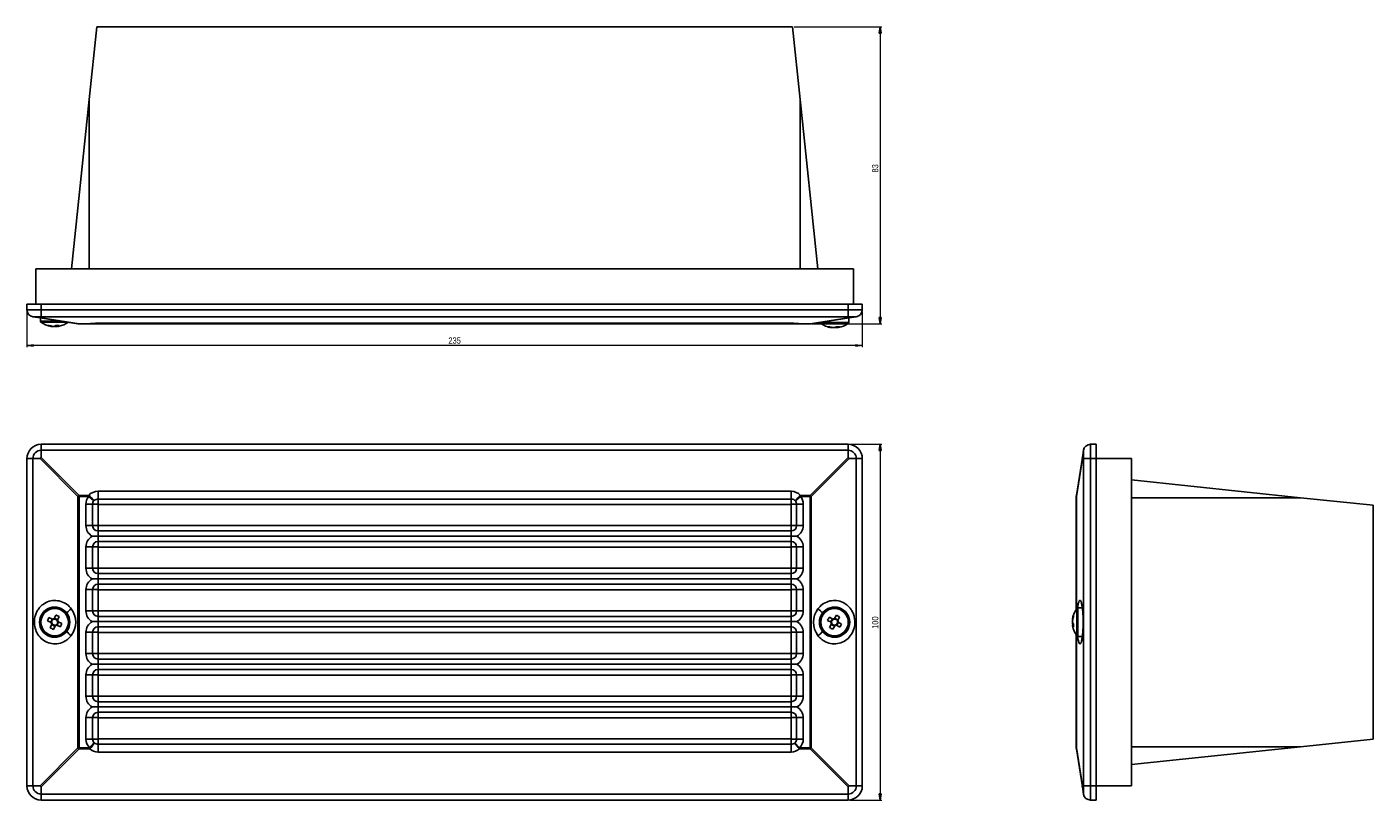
# Model space of a CAD drawing. Header units: millimetres. Extents: x 372 to 1130, y 336 to 770.
import ezdxf

# ---------------------------------------------------------------- set-up
doc = ezdxf.new("R2010")
doc.units = ezdxf.units.MM
doc.styles.add('SLDTEXTSTYLE0', font='TXT', dxfattribs={"width": 0.75})
doc.dimstyles.new('SLDDIMSTYLE0', dxfattribs={"dimtxt": 3.5, "dimasz": 3.556, "dimexe": 0, "dimexo": 0.0625, "dimgap": 0.875, "dimtad": 1, "dimdec": 0, "dimlfac": 0.5, "dimrnd": 1e-09, "dimzin": 12, "dimdsep": 46, "dimtxsty": 'SLDTEXTSTYLE0', "dimblk1": 'CLOSED', "dimblk2": 'CLOSED', "dimsah": 1, "dimcen": 0.09, "dimadec": 0, "dimazin": 3, "dimtfac": 1, "dimtdec": 0, "dimtofl": 0, "dimtmove": 0, "dimatfit": 3, "dimldrblk": 'CLOSED', "dimfxl": 0, "dimfrac": 2, "dimtolj": 1, "dimtzin": 12, "dimarcsym": 0})

# ---------------------------------------------------------------- blocks, each defined once
blk = doc.blocks.new('_Closed')
at = {"color": 0, "linetype": 'ByBlock', "lineweight": -2}
for p, q in [((-1, 0.166667), (0, 0)), ((-1, 0.166667), (-1, -0.166667)), ((0, 0), (-1, -0.166667)), ((0, 0), (-1, 0))]:
    blk.add_line(p, q, dxfattribs=at)
blk = doc.blocks.new('_D')
at = {"color": 7, "linetype": 'Continuous', "lineweight": 0}
for p, q in [((835.24, 535.79), (853.24, 535.79)), ((852.24, 535.79), (852.24, 335.79)), ((835.24, 335.79), (853.24, 335.79))]:
    blk.add_line(p, q, dxfattribs=at)
at = {"color": 7, "linetype": 'Continuous', "lineweight": 18, "xscale": 3.556, "yscale": 3.556}
for p, rotation in [((852.24, 535.79, -5.26), 90.0000000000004), ((852.24, 335.79, -5.26), 270.0000000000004)]:
    blk.add_blockref('_Closed', p, dxfattribs=dict(at, rotation=rotation))
at = {"color": 7, "linetype": 'Continuous', "lineweight": 18, "insert": (847.73, 432.03), "char_height": 3.5, "attachment_point": 1, "rotation": 90, "style": 'SLDTEXTSTYLE0'}
blk.add_mtext('100', dxfattribs=at)
blk = doc.blocks.new('_D_1')
at = {"color": 7, "linetype": 'Continuous', "lineweight": 0}
for p, q in [((803.95, 770.44), (853.24, 770.44)), ((852.24, 770.44), (852.24, 603.5)), ((813.88, 603.5), (853.24, 603.5))]:
    blk.add_line(p, q, dxfattribs=at)
at = {"color": 7, "linetype": 'Continuous', "lineweight": 18, "xscale": 3.556, "yscale": 3.556}
for p, rotation in [((852.24, 770.44), 90.0000000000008), ((852.24, 603.5), 270.0000000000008)]:
    blk.add_blockref('_Closed', p, dxfattribs=dict(at, rotation=rotation))
at = {"color": 7, "linetype": 'Continuous', "lineweight": 18, "insert": (847.73, 688.61), "char_height": 3.5, "attachment_point": 1, "rotation": 90, "style": 'SLDTEXTSTYLE0'}
blk.add_mtext('83', dxfattribs=at)
blk = doc.blocks.new('_D_2')
at = {"color": 7, "linetype": 'Continuous', "lineweight": 0}
for p, q in [((372.24, 610.46), (372.24, 590.4)), ((842.24, 610.46), (842.24, 590.4)), ((842.24, 591.4), (372.24, 591.4))]:
    blk.add_line(p, q, dxfattribs=at)
at = {"color": 7, "linetype": 'Continuous', "lineweight": 18, "xscale": 3.556, "yscale": 3.556}
for p, rotation in [((372.24, 591.4), 180.0000000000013), ((842.24, 591.4), 1.297666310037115e-12)]:
    blk.add_blockref('_Closed', p, dxfattribs=dict(at, rotation=rotation))
at = {"color": 7, "linetype": 'Continuous', "lineweight": 18, "insert": (609.37, 595.91), "char_height": 3.5, "attachment_point": 1, "style": 'SLDTEXTSTYLE0'}
blk.add_mtext('235', dxfattribs=at)

msp = doc.modelspace()

# ---------------------------------------------------------------- linework, layer by layer
at = {"color": 7, "linetype": 'Continuous', "lineweight": 25}
for p, q in [((411.54, 770.44), (407.25, 729.59)), ((411.54, 770.44), (802.95, 770.44)), ((802.95, 770.44), (807.25, 729.59)), ((407.25, 729.59), (397.25, 634.44)), ((407.25, 729.59), (407.25, 634.44)), ((807.25, 729.59), (807.25, 634.44)), ((807.25, 729.59), (817.25, 634.44)), ((377.25, 634.44), (377.25, 614.65)), ((377.25, 634.44), (837.25, 634.44)), ((837.25, 634.44), (837.25, 614.65)), ((372.24, 614.65), (372.24, 611.46)), ((372.24, 614.65), (380.24, 614.65)), ((380.24, 614.65), (834.24, 614.65)), ((380.24, 614.65), (380.24, 611.46)), ((834.24, 614.65), (842.24, 614.65)), ((834.24, 614.65), (834.24, 611.46)), ((842.24, 614.65), (842.24, 611.46)), ((372.24, 611.46), (380.24, 611.46)), ((380.24, 607.51), (375.61, 607.51)), ((379.61, 606.88), (375.61, 607.51)), ((400.97, 603.5), (379.61, 606.88)), ((379.85, 606.84), (379.85, 605.05)), ((380.24, 607.51), (380.24, 611.46)), ((380.24, 611.46), (834.24, 611.46)), ((834.24, 607.51), (380.24, 607.51)), ((380.24, 606.88), (380.24, 607.51)), ((380.24, 606.88), (401.6, 603.5)), ((812.88, 603.5), (834.24, 606.88)), ((834.87, 606.88), (813.51, 603.5)), ((834.24, 607.51), (834.24, 611.46)), ((834.24, 611.46), (842.24, 611.46)), ((838.87, 607.51), (834.24, 607.51)), ((834.24, 606.88), (834.24, 607.51)), ((834.65, 604.35), (834.65, 606.85)), ((834.87, 606.88), (838.87, 607.51)), ((385.84, 602.1), (386.19, 602.1)), ((387.62, 602.1), (386.69, 602.1)), ((388.07, 602.1), (389, 602.1)), ((388.97, 602.61), (389, 602.1)), ((389.48, 602.61), (389.5, 602.1)), ((389.85, 602.1), (389.5, 602.1)), ((401.6, 603.5), (406.99, 603.5)), ((401.6, 603.5), (401.6, 603.45)), ((406.99, 603.45), (401.6, 603.45)), ((406.99, 603.45), (406.99, 603.5)), ((409.04, 603.45), (406.99, 603.45)), ((412.24, 603.87), (802.24, 603.87)), ((412.24, 603.82), (802.24, 603.82)), ((802.24, 603.53), (412.24, 603.53)), ((807.49, 603.45), (805.44, 603.45)), ((807.49, 603.5), (812.88, 603.5)), ((807.49, 603.5), (807.49, 603.45)), ((812.88, 603.45), (807.49, 603.45)), ((812.88, 603.5), (812.88, 603.45)), ((824.63, 601.4), (824.9, 601.4)), ((826.6, 601.4), (825.64, 601.4)), ((826.7, 601.4), (827.66, 601.4)), ((827.63, 601.74), (827.66, 601.4)), ((828.37, 601.9), (828.39, 601.4)), ((828.66, 601.4), (828.39, 601.4)), ((380.24, 532.41), (380.24, 535.79)), ((380.24, 535.79), (834.24, 535.79)), ((380.24, 528.41), (380.24, 532.41)), ((834.24, 532.41), (380.24, 532.41)), ((834.24, 532.41), (834.24, 535.79)), ((834.24, 528.41), (834.24, 532.41)), ((966.03, 528.41), (966.67, 532.41)), ((966.67, 527.79), (966.67, 532.41)), ((970.62, 535.79), (970.62, 527.79)), ((973.8, 535.79), (970.62, 535.79)), ((973.8, 535.79), (973.8, 527.79)), ((372.24, 343.79), (372.24, 527.79)), ((372.24, 527.79), (375.61, 527.79)), ((375.61, 527.79), (375.61, 343.79)), ((379.61, 527.79), (375.61, 527.79)), ((400.97, 506.43), (379.61, 527.79)), ((380.24, 528.41), (401.6, 507.06)), ((812.88, 507.06), (834.24, 528.41)), ((834.87, 527.79), (813.51, 506.43)), ((834.87, 527.79), (838.87, 527.79)), ((838.87, 343.79), (838.87, 527.79)), ((838.87, 527.79), (842.24, 527.79)), ((842.24, 527.79), (842.24, 343.79)), ((962.65, 507.06), (966.03, 528.41)), ((966.03, 527.79), (962.65, 506.43)), ((966.03, 527.79), (966.67, 527.79)), ((966.67, 527.79), (970.62, 527.79)), ((966.67, 343.79), (966.67, 527.79)), ((970.62, 527.79), (970.62, 343.79)), ((973.8, 527.79), (970.62, 527.79)), ((973.8, 527.79), (973.8, 343.79)), ((993.6, 527.79), (973.8, 527.79)), ((993.6, 527.79), (993.6, 343.79)), ((1088.74, 505.79), (993.6, 515.79)), ((412.24, 505.02), (412.24, 509.4)), ((412.24, 509.4), (802.24, 509.4)), ((802.24, 505.02), (802.24, 509.4)), ((400.97, 365.15), (400.97, 506.43)), ((400.97, 506.43), (401.6, 506.43)), ((401.6, 507.06), (401.6, 506.43)), ((401.6, 507.06), (406.99, 507.06)), ((401.6, 506.43), (401.6, 365.15)), ((406.99, 506.43), (401.6, 506.43)), ((405.44, 490.11), (405.44, 502.11)), ((409.2, 502.11), (405.44, 502.11)), ((406.99, 506.43), (406.99, 507.06)), ((409.89, 504.04), (406.99, 506.43)), ((409.2, 502.11), (409.2, 490.11)), ((412.24, 502.11), (409.2, 502.11)), ((802.24, 505.02), (412.24, 505.02)), ((412.24, 502.11), (412.24, 505.02)), ((412.32, 502.04), (412.24, 502.11)), ((412.32, 502.04), (412.32, 490.19)), ((802.16, 502.04), (412.32, 502.04)), ((802.16, 502.04), (802.24, 502.11)), ((802.16, 490.19), (802.16, 502.04)), ((802.24, 502.11), (802.24, 505.02)), ((802.24, 502.11), (805.28, 502.11)), ((807.49, 506.43), (804.59, 504.04)), ((809.04, 502.11), (805.28, 502.11)), ((805.28, 490.11), (805.28, 502.11)), ((807.49, 507.06), (807.49, 506.43)), ((807.49, 507.06), (812.88, 507.06)), ((812.88, 506.43), (807.49, 506.43)), ((809.04, 502.11), (809.04, 490.11)), ((812.88, 507.06), (812.88, 506.43)), ((812.88, 365.15), (812.88, 506.43)), ((813.51, 506.43), (812.88, 506.43)), ((813.51, 506.43), (813.51, 365.15)), ((962.6, 443.04), (962.6, 506.43)), ((962.65, 506.43), (962.6, 506.43)), ((1088.74, 505.79), (993.6, 505.79)), ((1129.6, 501.49), (1088.74, 505.79)), ((1129.6, 501.49), (1129.6, 370.08)), ((409.2, 490.11), (405.44, 490.11)), ((412.24, 490.11), (409.2, 490.11)), ((412.32, 490.19), (412.24, 490.11)), ((412.24, 490.11), (412.24, 487.07)), ((412.24, 484.11), (412.24, 487.07)), ((412.24, 487.07), (802.24, 487.07)), ((412.32, 490.19), (802.16, 490.19)), ((802.16, 490.19), (802.24, 490.11)), ((802.24, 490.11), (802.24, 487.07)), ((802.24, 490.11), (805.28, 490.11)), ((802.24, 484.11), (802.24, 487.07)), ((809.04, 490.11), (805.28, 490.11)), ((409.2, 478.11), (405.44, 478.11)), ((405.44, 466.11), (405.44, 478.11)), ((409.2, 478.11), (409.2, 466.11)), ((412.24, 478.11), (409.2, 478.11)), ((412.24, 481.15), (412.24, 484.11)), ((802.24, 484.11), (412.24, 484.11)), ((802.24, 481.15), (412.24, 481.15)), ((412.24, 478.11), (412.24, 481.15)), ((412.32, 478.04), (412.24, 478.11)), ((412.32, 478.04), (412.32, 466.19)), ((802.16, 478.04), (412.32, 478.04)), ((802.16, 478.04), (802.24, 478.11)), ((802.16, 466.19), (802.16, 478.04)), ((802.24, 481.15), (802.24, 484.11)), ((802.24, 478.11), (802.24, 481.15)), ((802.24, 478.11), (805.28, 478.11)), ((809.04, 478.11), (805.28, 478.11)), ((805.28, 466.11), (805.28, 478.11)), ((809.04, 478.11), (809.04, 466.11)), ((409.2, 466.11), (405.44, 466.11)), ((412.24, 466.11), (409.2, 466.11)), ((412.32, 466.19), (412.24, 466.11)), ((412.24, 466.11), (412.24, 463.07)), ((412.24, 460.11), (412.24, 463.07)), ((412.24, 463.07), (802.24, 463.07)), ((412.32, 466.19), (802.16, 466.19)), ((802.16, 466.19), (802.24, 466.11)), ((802.24, 466.11), (802.24, 463.07)), ((802.24, 466.11), (805.28, 466.11)), ((802.24, 460.11), (802.24, 463.07)), ((809.04, 466.11), (805.28, 466.11)), ((412.24, 457.15), (412.24, 460.11)), ((802.24, 460.11), (412.24, 460.11)), ((802.24, 457.15), (412.24, 457.15)), ((412.24, 454.11), (412.24, 457.15)), ((802.24, 457.15), (802.24, 460.11)), ((802.24, 454.11), (802.24, 457.15)), ((409.2, 454.11), (405.44, 454.11)), ((405.44, 442.11), (405.44, 454.11)), ((409.2, 454.11), (409.2, 442.11)), ((412.24, 454.11), (409.2, 454.11)), ((412.32, 454.04), (412.24, 454.11)), ((412.32, 454.04), (412.32, 442.19)), ((802.16, 454.04), (412.32, 454.04)), ((802.16, 454.04), (802.24, 454.11)), ((802.16, 442.19), (802.16, 454.04)), ((802.24, 454.11), (805.28, 454.11)), ((809.04, 454.11), (805.28, 454.11)), ((805.28, 442.11), (805.28, 454.11)), ((809.04, 454.11), (809.04, 442.11)), ((388.54, 439.83), (387.62, 437.79)), ((409.2, 442.11), (405.44, 442.11)), ((412.24, 442.11), (409.2, 442.11)), ((412.32, 442.19), (412.24, 442.11)), ((412.24, 442.11), (412.24, 439.07)), ((412.32, 442.19), (802.16, 442.19)), ((802.16, 442.19), (802.24, 442.11)), ((802.24, 442.11), (802.24, 439.07)), ((802.24, 442.11), (805.28, 442.11)), ((809.04, 442.11), (805.28, 442.11)), ((827.69, 439.75), (826.6, 437.81)), ((966.01, 443.79), (963.5, 443.79)), ((383.81, 436.49), (385.84, 435.56)), ((386.69, 437.44), (384.65, 438.36)), ((386.19, 434.63), (385.27, 432.6)), ((386.48, 437.54), (385.63, 435.66)), ((386.1, 434.42), (387.97, 433.57)), ((387.15, 431.75), (388.07, 433.78)), ((389.6, 437.16), (387.72, 438)), ((389, 434.13), (391.04, 433.21)), ((389.21, 434.04), (390.06, 435.92)), ((389.5, 436.94), (390.42, 438.98)), ((391.89, 435.09), (389.85, 436.01)), ((412.24, 436.11), (412.24, 439.07)), ((412.24, 439.07), (802.24, 439.07)), ((412.24, 433.15), (412.24, 436.11)), ((802.24, 436.11), (412.24, 436.11)), ((802.24, 433.15), (412.24, 433.15)), ((412.24, 430.11), (412.24, 433.15)), ((802.24, 436.11), (802.24, 439.07)), ((802.24, 433.15), (802.24, 436.11)), ((802.24, 430.11), (802.24, 433.15)), ((822.68, 436.83), (824.63, 435.74)), ((825.64, 437.54), (823.69, 438.63)), ((824.9, 434.78), (823.81, 432.83)), ((825.44, 437.65), (824.43, 435.85)), ((824.79, 434.58), (826.58, 433.57)), ((825.6, 431.82), (826.7, 433.77)), ((828.51, 437), (826.71, 438.01)), ((827.66, 434.04), (829.6, 432.95)), ((827.86, 433.93), (828.87, 435.72)), ((828.39, 436.8), (829.49, 438.75)), ((830.61, 434.74), (828.66, 435.84)), ((960.55, 437.81), (960.55, 437.54)), ((960.55, 437.81), (960.93, 437.78)), ((960.55, 435.84), (960.55, 436.8)), ((960.55, 435.74), (960.55, 434.78)), ((960.9, 434.8), (960.55, 434.78)), ((961.04, 434.06), (960.55, 434.04)), ((960.55, 433.77), (960.55, 434.04)), ((409.2, 430.11), (405.44, 430.11)), ((405.44, 418.11), (405.44, 430.11)), ((409.2, 430.11), (409.2, 418.11)), ((412.24, 430.11), (409.2, 430.11)), ((412.32, 430.04), (412.24, 430.11)), ((412.32, 430.04), (412.32, 418.19)), ((802.16, 430.04), (412.32, 430.04)), ((802.16, 430.04), (802.24, 430.11)), ((802.16, 418.19), (802.16, 430.04)), ((802.24, 430.11), (805.28, 430.11)), ((809.04, 430.11), (805.28, 430.11)), ((805.28, 418.11), (805.28, 430.11)), ((809.04, 430.11), (809.04, 418.11)), ((962.6, 365.15), (962.6, 428.54)), ((963.5, 427.79), (966.01, 427.79)), ((409.2, 418.11), (405.44, 418.11)), ((412.24, 418.11), (409.2, 418.11)), ((412.32, 418.19), (412.24, 418.11)), ((412.24, 418.11), (412.24, 415.07)), ((412.32, 418.19), (802.16, 418.19)), ((802.16, 418.19), (802.24, 418.11)), ((802.24, 418.11), (802.24, 415.07)), ((802.24, 418.11), (805.28, 418.11)), ((809.04, 418.11), (805.28, 418.11)), ((412.24, 412.11), (412.24, 415.07)), ((412.24, 415.07), (802.24, 415.07)), ((412.24, 409.15), (412.24, 412.11)), ((802.24, 412.11), (412.24, 412.11)), ((802.24, 409.15), (412.24, 409.15)), ((412.24, 406.11), (412.24, 409.15)), ((802.24, 412.11), (802.24, 415.07)), ((802.24, 409.15), (802.24, 412.11)), ((802.24, 406.11), (802.24, 409.15)), ((409.2, 406.11), (405.44, 406.11)), ((405.44, 394.11), (405.44, 406.11)), ((409.2, 406.11), (409.2, 394.11)), ((412.24, 406.11), (409.2, 406.11)), ((412.32, 406.04), (412.24, 406.11)), ((412.32, 406.04), (412.32, 394.19)), ((802.16, 406.04), (412.32, 406.04)), ((802.16, 406.04), (802.24, 406.11)), ((802.16, 394.19), (802.16, 406.04)), ((802.24, 406.11), (805.28, 406.11)), ((809.04, 406.11), (805.28, 406.11)), ((805.28, 394.11), (805.28, 406.11)), ((809.04, 406.11), (809.04, 394.11)), ((409.2, 394.11), (405.44, 394.11)), ((412.24, 394.11), (409.2, 394.11)), ((412.32, 394.19), (412.24, 394.11)), ((412.24, 394.11), (412.24, 391.07)), ((412.32, 394.19), (802.16, 394.19)), ((802.16, 394.19), (802.24, 394.11)), ((802.24, 394.11), (802.24, 391.07)), ((802.24, 394.11), (805.28, 394.11)), ((809.04, 394.11), (805.28, 394.11)), ((412.24, 388.11), (412.24, 391.07)), ((412.24, 391.07), (802.24, 391.07)), ((412.24, 385.15), (412.24, 388.11)), ((802.24, 388.11), (412.24, 388.11)), ((802.24, 388.11), (802.24, 391.07)), ((802.24, 385.15), (802.24, 388.11)), ((405.44, 382.11), (409.2, 382.11)), ((405.44, 370.11), (405.44, 382.11)), ((409.2, 382.11), (409.2, 370.11)), ((412.24, 382.11), (409.2, 382.11)), ((802.24, 385.15), (412.24, 385.15)), ((412.24, 382.11), (412.24, 385.15)), ((412.32, 382.04), (412.24, 382.11)), ((412.32, 382.04), (412.32, 370.19)), ((802.16, 382.04), (412.32, 382.04)), ((802.16, 382.04), (802.24, 382.11)), ((802.16, 370.19), (802.16, 382.04)), ((802.24, 382.11), (802.24, 385.15)), ((802.24, 382.11), (805.28, 382.11)), ((805.28, 382.11), (809.04, 382.11)), ((805.28, 370.11), (805.28, 382.11)), ((809.04, 382.11), (809.04, 370.11)), ((379.61, 343.79), (400.97, 365.15)), ((401.6, 364.52), (380.24, 343.16)), ((401.6, 365.15), (400.97, 365.15)), ((401.6, 365.15), (401.6, 364.52)), ((401.6, 365.15), (407.59, 365.15)), ((407.59, 364.52), (401.6, 364.52)), ((405.44, 370.11), (409.2, 370.11)), ((407.59, 365.15), (410.16, 367.89)), ((407.59, 364.52), (407.59, 365.15)), ((412.24, 370.11), (409.2, 370.11)), ((412.32, 370.19), (412.24, 370.11)), ((412.24, 370.11), (412.24, 367.17)), ((412.24, 362.79), (412.24, 367.17)), ((412.24, 367.17), (802.24, 367.17)), ((412.32, 370.19), (802.16, 370.19)), ((802.16, 370.19), (802.24, 370.11)), ((802.24, 370.11), (802.24, 367.17)), ((802.24, 370.11), (805.28, 370.11)), ((802.24, 362.79), (802.24, 367.17)), ((804.32, 367.89), (806.89, 365.15)), ((805.28, 370.11), (809.04, 370.11)), ((806.89, 365.15), (806.89, 364.52)), ((806.89, 365.15), (812.88, 365.15)), ((812.88, 364.52), (806.89, 364.52)), ((812.88, 365.15), (812.88, 364.52)), ((812.88, 365.15), (813.51, 365.15)), ((834.24, 343.16), (812.88, 364.52)), ((813.51, 365.15), (834.87, 343.79)), ((962.6, 365.15), (962.65, 365.15)), ((962.65, 365.15), (966.03, 343.79)), ((966.03, 343.16), (962.65, 364.52)), ((1088.74, 365.79), (993.6, 365.79)), ((1088.74, 365.79), (993.6, 355.79)), ((1129.6, 370.08), (1088.74, 365.79)), ((802.24, 362.79), (412.24, 362.79)), ((372.24, 343.79), (375.61, 343.79)), ((379.61, 343.79), (375.61, 343.79)), ((380.24, 343.16), (380.24, 339.16)), ((834.24, 343.16), (834.24, 339.16)), ((834.87, 343.79), (838.87, 343.79)), ((838.87, 343.79), (842.24, 343.79)), ((966.03, 343.79), (966.67, 343.79)), ((966.03, 343.16), (966.67, 339.16)), ((966.67, 343.79), (970.62, 343.79)), ((966.67, 339.16), (966.67, 343.79)), ((970.62, 343.79), (970.62, 335.79)), ((973.8, 343.79), (970.62, 343.79)), ((973.8, 343.79), (973.8, 335.79)), ((993.6, 343.79), (973.8, 343.79)), ((380.24, 339.16), (834.24, 339.16)), ((380.24, 335.79), (380.24, 339.16)), ((834.24, 335.79), (380.24, 335.79)), ((834.24, 335.79), (834.24, 339.16)), ((973.8, 335.79), (970.62, 335.79))]:
    msp.add_line(p, q, dxfattribs=at)
at = {"color": 8, "linetype": 'Continuous', "lineweight": 25}
for p, q in [((391.15, 605.05), (379.85, 605.05)), ((394.81, 604.47), (380.14, 604.47)), ((412.24, 603.82), (412.24, 603.87)), ((412.24, 603.53), (412.24, 603.82)), ((802.24, 603.82), (802.24, 603.87)), ((802.24, 603.53), (802.24, 603.82)), ((830.56, 604.35), (818.89, 604.35)), ((830.42, 603.77), (818.94, 603.77)), ((834.35, 603.77), (830.42, 603.77)), ((834.65, 604.35), (830.56, 604.35)), ((962.65, 506.43), (962.65, 443.11)), ((962.92, 442.51), (962.92, 443.49)), ((962.92, 428.08), (962.92, 442.51)), ((963.5, 442.76), (963.5, 443.79)), ((963.5, 427.79), (963.5, 442.76)), ((962.65, 428.46), (962.65, 365.15))]:
    msp.add_line(p, q, dxfattribs=at)
at = {"color": 7, "linetype": 'Continuous', "lineweight": 25, "flags": 128}
for points in [[(387.85, 602.19), (387.95, 602.14), (388.07, 602.1)], [(389, 602.1), (389.26, 602.14), (389.5, 602.19)], [(390.35, 602.19), (390.11, 602.14), (389.85, 602.1)]]:
    msp.add_lwpolyline(points, dxfattribs=at)
at = {"color": 8, "linetype": 'Continuous', "lineweight": 25, "flags": 128}
for points in [[(407.67, 603.51), (407.48, 603.48), (406.99, 603.5)], [(807.49, 603.5), (807, 603.48), (806.81, 603.51)]]:
    msp.add_lwpolyline(points, dxfattribs=at)
at = {"color": 7, "linetype": 'Continuous', "lineweight": 25}
for centre, radius in [((387.85, 435.79), 8), ((387.85, 435.79), 7.71), ((826.65, 435.79), 8), ((826.65, 435.79), 7.71)]:
    msp.add_circle(centre, radius, dxfattribs=at)
for centre, radius, start, end in [((376.24, 611.46), 4, 180, 261), ((838.24, 611.46), 4, 279, 0), ((380.57, 605.05), 0.72, 180, 233.64163), ((387.85, 614.94), 13, 233.64163, 258.91571), ((384.23, 605.02), 2.45, 260.03504, 279.96496), ((387.45, 612.91), 10.92, 250.52795, 261.54321), ((388.3, 612.91), 10.92, 250.52795, 261.54321), ((386.64, 604.99), 3.05, 288.88612, 308.71516), ((389.48, 614.49), 11.92, 265.48474, 274.51526), ((388.51, 604.99), 3.05, 288.88612, 308.71516), ((387.85, 614.94), 13, 281.08429, 306.35837), ((401.29, 605.49), 2.02, 261.08741, 278.91259), ((401.6, 607.45), 4, 261, 270), ((406.99, 607.45), 4, 270, 280.01942), ((807.49, 607.45), 4, 259.98058, 270), ((813.19, 605.49), 2.02, 261.08741, 278.91259), ((812.88, 607.45), 4, 270, 279), ((819.37, 604.35), 0.72, 183.01059, 233.64163), ((826.65, 614.24), 13, 233.64163, 260.68231), ((823.18, 605.32), 3.45, 261.60246, 278.39754), ((826.18, 611.37), 10.09, 249.71319, 261.15961), ((827.19, 611.37), 10.09, 249.71319, 261.15961), ((825.54, 605.12), 3.87, 285.88926, 303.79862), ((826.13, 611.26), 9.99, 278.81264, 283.1342), ((828.59, 612.79), 10.92, 265.28277, 274.71723), ((827.33, 605.12), 3.87, 285.88926, 303.79862), ((826.65, 614.24), 13, 279.31769, 306.35837), ((833.93, 604.35), 0.72, 306.35837, 0), ((380.24, 527.79), 8, 90, 180), ((380.24, 527.79), 4.63, 90, 180), ((834.24, 527.79), 8, 0, 90), ((834.24, 527.79), 4.63, 0, 90), ((970.62, 531.79), 4, 90, 171), ((426.61, 481.42), 35.81, 134.29209, 135.70791), ((412.24, 502.11), 6.8, 140.58499, 180), ((395.69, 493.26), 17.83, 37.21133, 50.68926), ((412.24, 502.11), 3.04, 140.58499, 180), ((818.79, 493.26), 17.83, 129.31074, 142.78867), ((802.24, 502.11), 3.04, 360, 39.41501), ((802.24, 502.11), 6.8, 360, 39.41501), ((787.87, 481.42), 35.81, 44.29209, 45.70791), ((966.6, 506.43), 4, 171, 180), ((964.65, 506.74), 2.02, 171.08741, 188.91259), ((412.24, 490.11), 6.8, 180, 241.9144), ((412.24, 490.11), 3.04, 180, 270), ((802.24, 490.11), 3.04, 270, 0), ((802.24, 490.11), 6.8, 298.0856, 0), ((412.24, 478.11), 6.8, 118.0856, 180), ((412.24, 478.11), 3.04, 90, 180), ((802.24, 478.11), 3.04, 0, 90), ((802.24, 478.11), 6.8, 0, 61.9144), ((412.24, 466.11), 6.8, 180, 241.9144), ((412.24, 466.11), 3.04, 180, 270), ((802.24, 466.11), 3.04, 270, 0), ((802.24, 466.11), 6.8, 298.0856, 0), ((412.24, 454.11), 6.8, 118.0856, 180), ((412.24, 454.11), 3.04, 90, 180), ((802.24, 454.11), 3.04, 360, 90), ((802.24, 454.11), 6.8, 360, 61.9144), ((387.85, 435.79), 8.5, 37.14838, 322.85162), ((377.64, 413.22), 28.76, 63.60977, 67.71439), ((402.02, 435.63), 9.1, 122.14649, 144.46989), ((387.85, 435.79), 8.5, 322.85162, 37.14838), ((387.22, 435.79), 12.5, 322.85162, 37.14838), ((412.24, 442.11), 6.8, 180, 241.9144), ((412.24, 442.11), 3.04, 180, 270), ((802.24, 442.11), 3.04, 270, 0), ((802.24, 442.11), 6.8, 298.0856, 0), ((827.26, 435.79), 12.5, 142.85162, 217.14838), ((812.46, 435.63), 9.1, 35.53011, 57.85351), ((826.63, 435.79), 8.5, 142.85162, 217.14838), ((826.63, 435.79), 8.5, 217.14838, 142.85162), ((814.52, 414.18), 28.76, 58.64946, 62.75409), ((970.52, 436.25), 10.09, 159.71319, 171.15961), ((973.39, 435.79), 13, 143.64163, 170.68231), ((964.47, 439.25), 3.45, 171.60246, 188.39754), ((963.5, 443.07), 0.72, 90, 143.64163), ((410.42, 425.58), 28.76, 153.60977, 157.71439), ((398.06, 458.36), 28.76, 243.60977, 247.71439), ((387.85, 435.79), 2.02, 186.34901, 214.97515), ((387.85, 435.79), 1.7, 118.42098, 192.90318), ((387.85, 435.79), 1.7, 192.90318, 208.42098), ((387.85, 435.79), 1.7, 208.42098, 282.90318), ((387.85, 435.79), 2.02, 96.34901, 124.97515), ((387.85, 435.79), 1.7, 102.90318, 118.42098), ((387.85, 435.79), 1.7, 28.42098, 102.90318), ((387.85, 435.79), 2.02, 276.34901, 304.97515), ((387.85, 435.79), 1.7, 282.90318, 298.42098), ((387.85, 435.79), 1.7, 298.42098, 12.90318), ((387.85, 435.79), 1.7, 12.90318, 28.42098), ((387.85, 435.79), 2.02, 6.34901, 34.97515), ((365.27, 446), 28.76, 333.60977, 337.71439), ((412.24, 430.11), 6.8, 118.0856, 180), ((412.24, 430.11), 3.04, 90, 180), ((802.24, 430.11), 3.04, 360, 90), ((802.24, 430.11), 6.8, 0, 61.9144), ((848.25, 423.66), 28.76, 148.64946, 152.75409), ((838.77, 457.39), 28.76, 238.64946, 242.75409), ((826.65, 435.79), 2.02, 181.38871, 210.01485), ((826.65, 435.79), 1.7, 113.46067, 187.94288), ((826.65, 435.79), 1.7, 187.94288, 203.46067), ((826.65, 435.79), 1.7, 203.46067, 277.94288), ((826.65, 435.79), 2.02, 91.38871, 120.01485), ((826.65, 435.79), 1.7, 97.94288, 113.46067), ((826.65, 435.79), 1.7, 23.46067, 97.94288), ((826.65, 435.79), 2.02, 271.38871, 300.01485), ((826.65, 435.79), 1.7, 277.94288, 293.46067), ((826.65, 435.79), 1.7, 293.46067, 7.94288), ((826.65, 435.79), 1.7, 7.94288, 23.46067), ((826.65, 435.79), 2.02, 1.38871, 30.01485), ((805.04, 447.91), 28.76, 328.64946, 332.75409), ((970.52, 435.25), 10.09, 159.71319, 171.15961), ((964.27, 436.9), 3.87, 195.88926, 213.79862), ((970.42, 436.31), 9.99, 188.81264, 193.1342), ((964.27, 435.1), 3.87, 195.88926, 213.79862), ((973.39, 435.79), 13, 189.31769, 216.35837), ((971.94, 433.85), 10.92, 175.28277, 184.71723), ((402.02, 435.94), 9.1, 215.53011, 237.85351), ((812.46, 435.94), 9.1, 302.14649, 324.46989), ((963.5, 428.51), 0.72, 216.35837, 270), ((412.24, 418.11), 6.8, 180, 241.9144), ((412.24, 418.11), 3.04, 180, 270), ((802.24, 418.11), 3.04, 270, 0), ((802.24, 418.11), 6.8, 298.0856, 0), ((412.24, 406.11), 6.8, 118.0856, 180), ((412.24, 406.11), 3.04, 90, 180), ((802.24, 406.11), 3.04, 0, 90), ((802.24, 406.11), 6.8, 0, 61.9144), ((412.24, 394.11), 6.8, 180, 241.9144), ((412.24, 394.11), 3.04, 180, 270), ((802.24, 394.11), 3.04, 270, 0), ((802.24, 394.11), 6.8, 298.0856, 0), ((412.24, 382.11), 6.8, 118.0856, 180), ((802.24, 382.11), 6.8, 360, 61.9144), ((412.24, 382.11), 3.04, 90, 180), ((802.24, 382.11), 3.04, 360, 90), ((426.61, 390.15), 35.81, 224.29209, 225.70791), ((412.24, 370.11), 6.8, 180, 226.90114), ((392.77, 378.48), 20.36, 316.71869, 328.66554), ((412.24, 370.11), 3.04, 180, 226.90114), ((802.24, 370.11), 3.04, 313.09886, 0), ((821.71, 378.48), 20.36, 211.33446, 223.28131), ((802.24, 370.11), 6.8, 313.09886, 0), ((787.87, 390.15), 35.81, 314.29209, 315.70791), ((966.6, 365.15), 4, 180, 189), ((964.65, 364.83), 2.02, 171.08741, 188.91259), ((380.24, 343.79), 8, 180, 270), ((380.24, 343.79), 4.63, 180, 270), ((834.24, 343.79), 4.63, 270, 0), ((834.24, 343.79), 8, 270, 0), ((970.62, 339.79), 4, 189, 270)]:
    msp.add_arc(centre, radius, start, end, dxfattribs=at)
for centre, major_axis, ratio, start_param, end_param in [((412.24, 602.75), (7.06, 0), 0.158648, 1.570796, 2.409906), ((802.24, 602.75), (7.06, 0), 0.158648, 0.731686, 1.570796), ((412.24, 502.33), (0, 7.07), 0.998337, 0, 0.83911), ((802.24, 502.33), (0, 7.07), 0.998337, 5.444075, 6.283185), ((412.24, 369.9), (0, 7.11), 0.998337, 2.427978, 3.141593), ((802.24, 369.9), (0, 7.11), 0.998337, 3.141593, 3.855207)]:
    msp.add_ellipse(centre, major_axis=major_axis, ratio=ratio, start_param=start_param, end_param=end_param, dxfattribs=at)
for points, knots in [([(379.61, 606.88), (379.62, 606.88), (379.67, 606.87), (379.75, 606.87), (379.93, 606.87), (380.07, 606.87), (380.2, 606.88), (380.23, 606.88), (380.24, 606.88)], [0, 0, 0, 0, 0.0235152, 0.4489183, 0.4998562, 0.8967449, 0.9764848, 1, 1, 1, 1]), ([(834.24, 606.88), (834.25, 606.88), (834.37, 606.87), (834.5, 606.87), (834.69, 606.87), (834.79, 606.87), (834.85, 606.88), (834.86, 606.88), (834.87, 606.88)], [0, 0, 0, 0, 0.0235152, 0.4489183, 0.4998562, 0.8967449, 0.9764848, 1, 1, 1, 1]), ([(407.68, 603.51), (407.82, 603.53), (408.19, 603.59), (409.02, 603.69), (410.16, 603.77), (411.28, 603.81), (411.98, 603.82), (412.24, 603.82)], [0, 0, 0, 0, 0.132995, 0.361011, 0.603213, 0.855888, 1, 1, 1, 1]), ([(412.24, 603.53), (411.18, 603.49), (410.11, 603.45), (409.04, 603.45), (409.04, 603.45)], [0, 0, 0, 0, 0.993872, 1, 1, 1, 1]), ([(802.24, 603.82), (802.48, 603.82), (803.18, 603.82), (804.32, 603.77), (805.53, 603.68), (806.34, 603.59), (806.7, 603.53), (806.8, 603.51)], [0, 0, 0, 0, 0.135342, 0.393694, 0.649843, 0.899188, 1, 1, 1, 1]), ([(805.44, 603.45), (805.44, 603.45), (804.37, 603.45), (803.3, 603.49), (802.24, 603.53)], [0, 0, 0, 0, 0.006128, 1, 1, 1, 1]), ([(379.61, 527.79), (379.62, 527.79), (379.67, 527.92), (379.75, 528.05), (379.93, 528.24), (380.07, 528.34), (380.2, 528.4), (380.23, 528.41), (380.24, 528.41)], [0, 0, 0, 0, 0.0235152, 0.4489183, 0.4998562, 0.8967449, 0.9764848, 1, 1, 1, 1]), ([(834.24, 528.41), (834.25, 528.41), (834.37, 528.36), (834.5, 528.28), (834.69, 528.09), (834.79, 527.96), (834.85, 527.82), (834.86, 527.79), (834.87, 527.79)], [0, 0, 0, 0, 0.0235152, 0.4489183, 0.4998562, 0.8967449, 0.9764848, 1, 1, 1, 1]), ([(966.03, 528.41), (966.03, 528.41), (966.03, 528.36), (966.02, 528.28), (966.02, 528.09), (966.02, 527.96), (966.03, 527.82), (966.03, 527.79), (966.03, 527.79)], [0, 0, 0, 0, 0.0235152, 0.4489183, 0.4998562, 0.8967449, 0.9764848, 1, 1, 1, 1]), ([(412.24, 505.02), (411.87, 504.98), (411.15, 504.91), (410.37, 504.48), (410.01, 504.15), (409.89, 504.04)], [0, 0, 0, 0, 0.417673, 0.815002, 1, 1, 1, 1]), ([(804.59, 504.04), (804.3, 504.28), (803.73, 504.76), (802.85, 505), (802.36, 505.01), (802.24, 505.02)], [0, 0, 0, 0, 0.436773, 0.864204, 1, 1, 1, 1]), ([(412.24, 484.11), (411.18, 484.11), (410.11, 484.11), (409.04, 484.11), (409.04, 484.11)], [0, 0, 0, 0, 0.993872, 1, 1, 1, 1]), ([(805.44, 484.11), (805.44, 484.11), (804.37, 484.11), (803.3, 484.11), (802.24, 484.11)], [0, 0, 0, 0, 0.006128, 1, 1, 1, 1]), ([(412.24, 460.11), (411.18, 460.11), (410.11, 460.11), (409.04, 460.11), (409.04, 460.11)], [0, 0, 0, 0, 0.993872, 1, 1, 1, 1]), ([(805.44, 460.11), (805.44, 460.11), (804.37, 460.11), (803.3, 460.11), (802.24, 460.11)], [0, 0, 0, 0, 0.006128, 1, 1, 1, 1]), ([(397.18, 428.24), (397.1, 428.13), (396.59, 427.47), (395.52, 426.38), (393.34, 424.78), (390.18, 423.57), (386.22, 423.5), (382.53, 424.76), (379.47, 427.17), (377.32, 430.52), (376.28, 434.51), (376.5, 438.08), (377.38, 440.84), (378.39, 442.76), (379.71, 444.43), (381.73, 446.24), (384.71, 447.74), (388.59, 448.19), (392.37, 447.32), (395.3, 445.54), (396.66, 443.95), (397.18, 443.34)], [0, 0, 0, 0, 0.007271, 0.042414, 0.077553, 0.145841, 0.212431, 0.27783, 0.34288, 0.408824, 0.477376, 0.549882, 0.587138, 0.624382, 0.659992, 0.695594, 0.762657, 0.827937, 0.893058, 0.959004, 1, 1, 1, 1]), ([(817.3, 443.34), (817.82, 443.95), (819.18, 445.54), (822.11, 447.32), (825.89, 448.19), (829.77, 447.74), (832.75, 446.24), (834.77, 444.43), (836.09, 442.76), (837.1, 440.84), (837.98, 438.08), (838.2, 434.51), (837.16, 430.52), (835.09, 427.29), (833.07, 425.64), (830.86, 424.39), (828.26, 423.5), (824.29, 423.57), (821.09, 424.81), (818.77, 426.5), (817.79, 427.66), (817.3, 428.24)], [0, 0, 0, 0, 0.040993, 0.106937, 0.172053, 0.23733, 0.304389, 0.33999, 0.375598, 0.41284, 0.450094, 0.522596, 0.591144, 0.657085, 0.715363, 0.722217, 0.787612, 0.854198, 0.922483, 0.961238, 1, 1, 1, 1]), ([(965.6, 445.71), (965.6, 445.7), (965.61, 445.68), (965.72, 445.34), (965.85, 444.74), (966.01, 443.8), (966.17, 442.56), (966.31, 441.07), (966.41, 439.36), (966.48, 437.5), (966.49, 435.54), (966.46, 433.58), (966.39, 431.68), (966.26, 429.94), (966.13, 428.69), (966.02, 427.83), (965.91, 427.13), (965.77, 426.45), (965.66, 426.01), (965.58, 425.82), (965.6, 425.86), (965.6, 425.87)], [0, 0, 0, 0, 0.0292742, 0.0704167, 0.1196196, 0.1759389, 0.2360294, 0.3010221, 0.3677849, 0.4374154, 0.5084145, 0.5804375, 0.6521205, 0.7222686, 0.7903893, 0.8189795, 0.8535545, 0.9077939, 0.9550886, 0.9964801, 1, 1, 1, 1]), ([(385.84, 435.56), (385.85, 435.56), (385.96, 435.51), (386.07, 435.46), (386.18, 435.41), (386.19, 435.41)], [0, 0, 0, 0, 0.113377, 0.930019, 1, 1, 1, 1]), ([(386.35, 434.98), (386.35, 434.97), (386.3, 434.86), (386.25, 434.75), (386.2, 434.64), (386.19, 434.63)], [0, 0, 0, 0, 0.069981, 0.886623, 1, 1, 1, 1]), ([(387.04, 437.28), (387.03, 437.29), (386.92, 437.34), (386.81, 437.39), (386.7, 437.44), (386.69, 437.44)], [0, 0, 0, 0, 0.069981, 0.886623, 1, 1, 1, 1]), ([(387.62, 437.79), (387.62, 437.78), (387.57, 437.68), (387.52, 437.56), (387.47, 437.46), (387.47, 437.45)], [0, 0, 0, 0, 0.113377, 0.930019, 1, 1, 1, 1]), ([(388.07, 433.78), (388.08, 433.79), (388.12, 433.9), (388.17, 434.01), (388.22, 434.12), (388.23, 434.13)], [0, 0, 0, 0, 0.113377, 0.930019, 1, 1, 1, 1]), ([(388.66, 434.29), (388.66, 434.29), (388.77, 434.24), (388.89, 434.19), (388.99, 434.14), (389, 434.13)], [0, 0, 0, 0, 0.069981, 0.886623, 1, 1, 1, 1]), ([(389.34, 436.6), (389.35, 436.61), (389.4, 436.71), (389.45, 436.83), (389.49, 436.93), (389.5, 436.94)], [0, 0, 0, 0, 0.069981, 0.886623, 1, 1, 1, 1]), ([(389.85, 436.01), (389.84, 436.02), (389.74, 436.06), (389.62, 436.12), (389.51, 436.16), (389.51, 436.17)], [0, 0, 0, 0, 0.113377, 0.930019, 1, 1, 1, 1]), ([(412.24, 436.11), (411.18, 436.11), (410.11, 436.11), (409.04, 436.11), (409.04, 436.11)], [0, 0, 0, 0, 0.993872, 1, 1, 1, 1]), ([(805.44, 436.11), (805.44, 436.11), (804.37, 436.11), (803.3, 436.11), (802.24, 436.11)], [0, 0, 0, 0, 0.006128, 1, 1, 1, 1]), ([(824.63, 435.74), (824.64, 435.73), (824.74, 435.68), (824.85, 435.61), (824.95, 435.56), (824.96, 435.55)], [0, 0, 0, 0, 0.113377, 0.930019, 1, 1, 1, 1]), ([(825.08, 435.11), (825.08, 435.1), (825.02, 435), (824.96, 434.89), (824.91, 434.79), (824.9, 434.78)], [0, 0, 0, 0, 0.0699814, 0.8866228, 1, 1, 1, 1]), ([(825.97, 437.35), (825.96, 437.35), (825.86, 437.41), (825.75, 437.47), (825.65, 437.53), (825.64, 437.54)], [0, 0, 0, 0, 0.069981, 0.886623, 1, 1, 1, 1]), ([(826.6, 437.81), (826.59, 437.79), (826.53, 437.69), (826.47, 437.58), (826.42, 437.48), (826.41, 437.47)], [0, 0, 0, 0, 0.113377, 0.930019, 1, 1, 1, 1]), ([(826.7, 433.77), (826.7, 433.78), (826.76, 433.88), (826.82, 433.99), (826.88, 434.09), (826.88, 434.1)], [0, 0, 0, 0, 0.113377, 0.930019, 1, 1, 1, 1]), ([(827.32, 434.23), (827.33, 434.22), (827.43, 434.16), (827.54, 434.1), (827.64, 434.05), (827.66, 434.04)], [0, 0, 0, 0, 0.069981, 0.886623, 1, 1, 1, 1]), ([(828.21, 436.47), (828.21, 436.47), (828.27, 436.58), (828.33, 436.69), (828.39, 436.79), (828.39, 436.8)], [0, 0, 0, 0, 0.069981, 0.886623, 1, 1, 1, 1]), ([(828.66, 435.84), (828.65, 435.84), (828.55, 435.9), (828.44, 435.96), (828.34, 436.02), (828.33, 436.02)], [0, 0, 0, 0, 0.113377, 0.930019, 1, 1, 1, 1]), ([(412.24, 412.11), (411.18, 412.11), (410.11, 412.11), (409.04, 412.11), (409.04, 412.11)], [0, 0, 0, 0, 0.993872, 1, 1, 1, 1]), ([(805.44, 412.11), (805.44, 412.11), (804.37, 412.11), (803.3, 412.11), (802.24, 412.11)], [0, 0, 0, 0, 0.006128, 1, 1, 1, 1]), ([(412.24, 388.11), (411.18, 388.11), (410.11, 388.11), (409.04, 388.11), (409.04, 388.11)], [0, 0, 0, 0, 0.993872, 1, 1, 1, 1]), ([(805.44, 388.11), (805.44, 388.11), (804.37, 388.11), (803.3, 388.11), (802.24, 388.11)], [0, 0, 0, 0, 0.006128, 1, 1, 1, 1]), ([(410.16, 367.89), (410.48, 367.68), (411.11, 367.27), (411.87, 367.2), (412.24, 367.17)], [0, 0, 0, 0, 0.510989, 1, 1, 1, 1]), ([(802.24, 367.17), (802.62, 367.2), (803.38, 367.27), (804, 367.68), (804.32, 367.89)], [0, 0, 0, 0, 0.494633, 1, 1, 1, 1]), ([(380.24, 343.16), (380.23, 343.16), (380.11, 343.22), (379.98, 343.3), (379.79, 343.48), (379.69, 343.62), (379.63, 343.75), (379.62, 343.78), (379.61, 343.79)], [0, 0, 0, 0, 0.023515, 0.448918, 0.499856, 0.896745, 0.976485, 1, 1, 1, 1]), ([(834.87, 343.79), (834.86, 343.78), (834.81, 343.66), (834.73, 343.52), (834.55, 343.33), (834.41, 343.24), (834.28, 343.18), (834.25, 343.16), (834.24, 343.16)], [0, 0, 0, 0, 0.023515, 0.448918, 0.499856, 0.896745, 0.976485, 1, 1, 1, 1]), ([(966.03, 343.79), (966.03, 343.78), (966.03, 343.66), (966.02, 343.52), (966.02, 343.33), (966.02, 343.24), (966.03, 343.18), (966.03, 343.16), (966.03, 343.16)], [0, 0, 0, 0, 0.023515, 0.448918, 0.499856, 0.896745, 0.976485, 1, 1, 1, 1])]:
    msp.add_open_spline(points, degree=3, knots=knots, dxfattribs=at)
at = {"color": 8, "linetype": 'Continuous', "lineweight": 25}
msp.add_open_spline([(963.33, 443.88), (963.39, 444.3), (963.58, 445.69), (964.01, 447.32), (964.61, 448.19), (965.23, 447.74), (965.7, 446.24), (966.02, 444.43), (966.23, 442.76), (966.39, 440.84), (966.53, 438.08), (966.56, 434.51), (966.4, 430.52), (966.07, 427.29), (965.75, 425.64), (965.4, 424.39), (964.99, 423.5), (964.36, 423.56), (963.85, 424.82), (963.51, 426.34), (963.38, 427.31), (963.33, 427.69)], degree=3, knots=[0, 0, 0, 0, 0.0290575, 0.096712, 0.1635187, 0.2304893, 0.2992888, 0.3358133, 0.3723458, 0.410554, 0.4487749, 0.5231576, 0.5934853, 0.6611366, 0.7209273, 0.7279594, 0.795051, 0.8633655, 0.9334218, 0.9731828, 1, 1, 1, 1], dxfattribs=at)

# ---------------------------------------------------------------- dimensions: what is measured, and where the dimension line sits
at = {"color": 7, "linetype": 'Continuous', "lineweight": 18}
for base, p1, p2, angle, picture, middle in [((852.24, 603.5), (802.95, 770.44), (812.88, 603.5), 90, '_D_1', (852.24, 691.2)), ((372.24, 591.4), (842.24, 611.46), (372.24, 611.46), 0, '_D_2', (613.25, 591.4)), ((852.24, 335.79), (834.24, 535.79), (834.24, 335.79), 90, '_D', (852.24, 435.91))]:
    dim = msp.add_linear_dim(base=base, p1=p1, p2=p2, angle=angle, dimstyle='SLDDIMSTYLE0', dxfattribs=at)
    dim.commit()
    dim.dimension.update_dxf_attribs({"geometry": picture, "text_midpoint": middle, "dimtype": 160})

doc.saveas('drawing.dxf')
